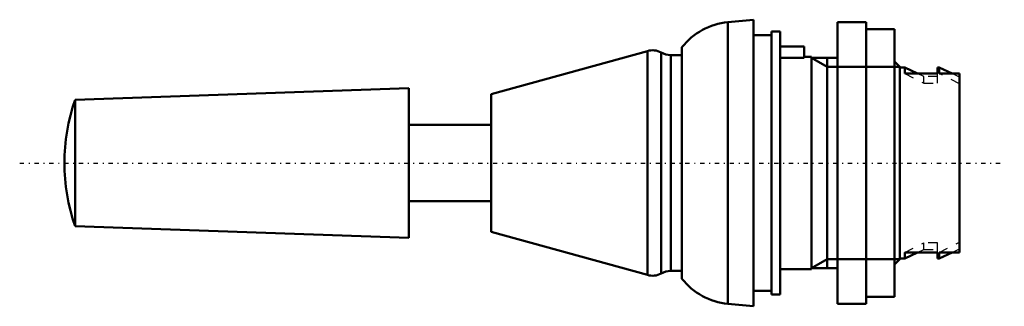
# Model space of a CAD drawing. Header units: millimetres. Extents: x -98 to 5, y -15 to 15.
import ezdxf

# ---------------------------------------------------------------- set-up
doc = ezdxf.new("R2010")
doc.units = ezdxf.units.MM
doc.linetypes.add('Center', pattern=[1.5, 0.45, -0.5, 0.05, -0.5])
doc.linetypes.add('Dashed', pattern=[2, 1, -1])
for name, color, linetype, lineweight in [('AM_0', 7, 'Continuous', 30), ('AM_10', 7, 'Continuous', 5), ('AM_3', 7, 'Dashed', 5), ('AM_7', 7, 'Center', 5)]:
    doc.layers.add(name, color=color, linetype=linetype, lineweight=lineweight)

msp = doc.modelspace()

# ---------------------------------------------------------------- linework, layer by layer
at = {"layer": 'AM_0', "color": 7, "linetype": 'Continuous', "lineweight": 50}
for p, q in [((-21.6, 15), (-24.27, 14.74)), ((-24.27, -14.74), (-24.27, 14.74)), ((-21.6, -15), (-21.6, 15)), ((-9.8, 14.75), (-12.8, 14.75)), ((-12.8, -14.75), (-12.8, 14.75)), ((-9.8, -14.75), (-9.8, 14.75)), ((-18.8, 13.75), (-19.7, 13.75)), ((-19.7, -13.75), (-19.7, 13.75)), ((-18.8, -13.75), (-18.8, 13.75)), ((-6.8, 14), (-9.8, 14)), ((-6.8, -14), (-6.8, 14)), ((-19.7, 13.37), (-21.6, 13.37)), ((-32.7, 11.72), (-49.1, 7.19)), ((-32.7, -11.72), (-32.7, 11.72)), ((-31.27, -11.56), (-31.27, 11.56)), ((-29.1, -12.11), (-29.1, 12.11)), ((-16.3, 12.2), (-18.8, 12.2)), ((-16.3, 11), (-16.3, 12.2)), ((-29.1, 11.3), (-30.27, 11.3)), ((-30.27, -11.3), (-30.27, 11.3)), ((-16.3, 11), (-18.8, 11)), ((-15.5, 11.1), (-16.3, 11.1)), ((-15.5, -11.1), (-15.5, 11.1)), ((-12.8, 11), (-15.5, 11)), ((-6.25, 10.08), (-6.8, 10.63)), ((-6.25, -10.08), (-6.25, 10.08)), ((-5.75, 10), (-6.25, 10)), ((-4.42, 9.37), (-5.75, 10)), ((-5.75, 9.37), (-5.75, 10)), ((-2.3, 9.37), (-5.75, 9.37)), ((-2.15, 10), (-2.3, 10)), ((-2.3, 10), (-2.3, 9.37)), ((-0.79, 9.37), (-2.15, 10)), ((-2.15, 9.37), (-2.15, 10)), ((0, 9.37), (-2.15, 9.37)), ((0, -9.37), (0, 9.37)), ((-57.7, 7.83), (-92.68, 6.6)), ((-57.7, -7.83), (-57.7, 7.83)), ((-92.68, -6.6), (-92.68, 6.6)), ((-49.1, -7.19), (-49.1, 7.19)), ((-49.1, 4), (-57.7, 4)), ((-57.7, -4), (-49.1, -4)), ((-92.68, -6.6), (-57.7, -7.83)), ((-49.1, -7.19), (-32.7, -11.72)), ((-6.8, -10.63), (-6.25, -10.08)), ((-6.25, -10), (-5.75, -10)), ((-5.75, -10), (-4.42, -9.37)), ((-5.75, -10), (-5.75, -9.37)), ((-2.3, -9.37), (-5.75, -9.37)), ((-2.3, -9.37), (-2.3, -10)), ((-2.3, -10), (-2.15, -10)), ((-2.15, -10), (-0.79, -9.37)), ((-2.15, -10), (-2.15, -9.37)), ((0, -9.37), (-2.15, -9.37)), ((-30.27, -11.3), (-29.1, -11.3)), ((-18.8, -11.1), (-15.5, -11.1)), ((-15.5, -11), (-12.8, -11)), ((-21.6, -13.37), (-19.7, -13.37)), ((-19.7, -13.75), (-18.8, -13.75)), ((-9.8, -14), (-6.8, -14)), ((-24.27, -14.74), (-21.6, -15)), ((-12.8, -14.75), (-9.8, -14.75))]:
    msp.add_line(p, q, dxfattribs=at)
for centre, radius, start, end in [((-23.6, 7.78), 7, 95.4818, 141.7868), ((-32.16, 10), 1.8, 60.2757, 107.5259), ((-30.27, 13.3), 2, 240.2757, 270), ((-73.8, 0), 20, 160.7205, 199.2795), ((-30.27, -13.3), 2, 90, 119.7243), ((-32.16, -10), 1.8, 252.4741, 299.7243), ((-23.6, -7.78), 7, 218.2132, 264.5182)]:
    msp.add_arc(centre, radius, start, end, dxfattribs=at)
at = {"layer": 'AM_10', "color": 7, "linetype": 'Continuous', "lineweight": 50}
for p, q in [((-15.5, 11), (-13.87, 10.08)), ((-13.87, 11), (-13.87, -11)), ((-6.25, 10.08), (-13.87, 10.08)), ((-15.5, -11), (-13.87, -10.08)), ((-6.25, -10.08), (-13.87, -10.08))]:
    msp.add_line(p, q, dxfattribs=at)
at = {"layer": 'AM_3', "color": 6, "linetype": 'Dashed', "lineweight": 25}
for p, q in [((-5.75, 9.37), (-3.75, 8.35)), ((-3.75, 9.05), (-4.42, 9.37)), ((-2.3, 8.35), (-2.3, 9.37)), ((0, 8.29), (-2.15, 9.37)), ((0, 9), (-0.79, 9.37)), ((-2.3, 9.05), (-3.75, 9.05)), ((-3.75, 8.35), (-3.75, 9.05)), ((-3.75, 8.35), (-2.3, 8.35)), ((-5.75, -9.37), (-3.75, -8.35)), ((-4.42, -9.37), (-3.75, -9.05)), ((-3.75, -9.05), (-3.75, -8.35)), ((-2.3, -8.35), (-3.75, -8.35)), ((-3.75, -9.05), (-2.3, -9.05)), ((-2.3, -9.37), (-2.3, -8.35)), ((-2.15, -9.37), (0, -8.29)), ((-0.79, -9.37), (0, -9))]:
    msp.add_line(p, q, dxfattribs=at)
at = {"layer": 'AM_7', "color": 4, "linetype": 'Center', "lineweight": 25}
msp.add_line((-98.49, 0), (4.69, 0), dxfattribs=at)

doc.saveas('drawing.dxf')
